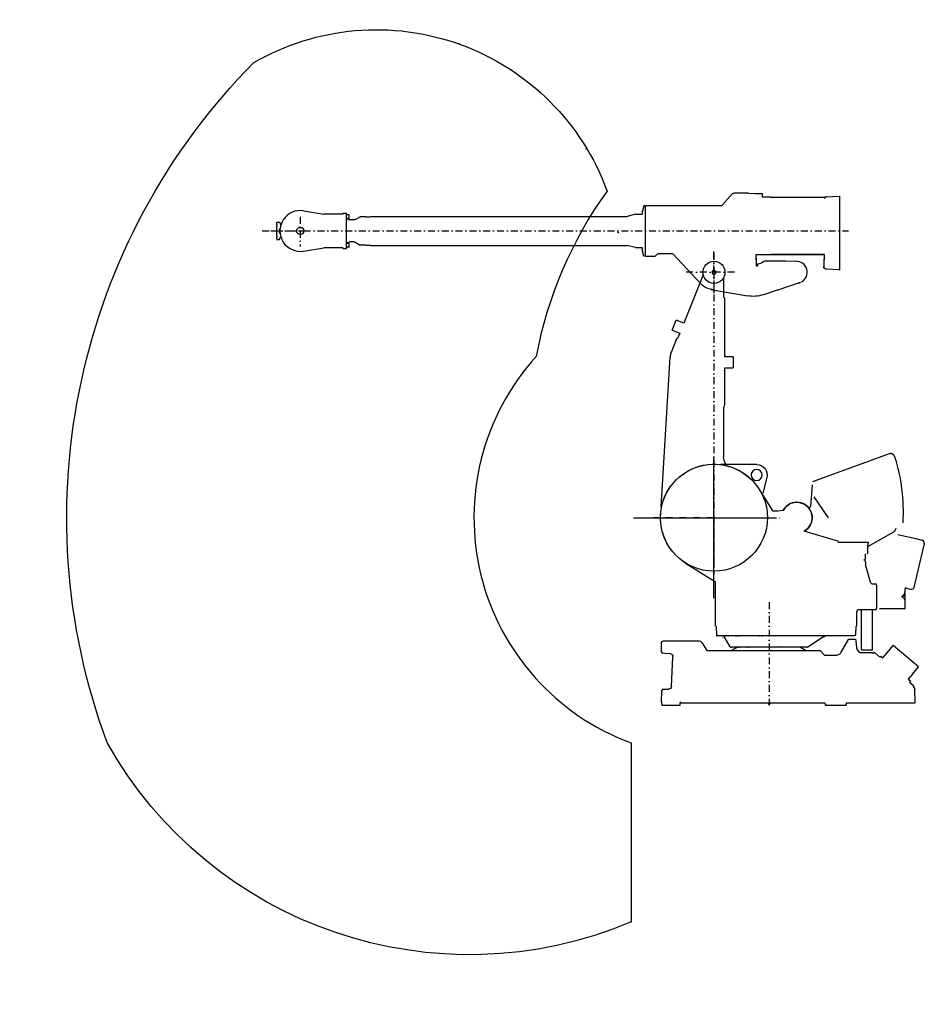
# Model space of a CAD drawing. Extents: x 82 to 3363, y 215 to 3786.
import ezdxf

# ---------------------------------------------------------------- set-up
doc = ezdxf.new("R2010")
doc.units = 0
doc.header["$LTSCALE"] = 50
for name, pattern in [('DASHDOT', [1, 0.5, -0.25, 0, -0.25]), ('DASHED', [0.75, 0.5, -0.25]), ('GEN7', [15, 10, -2.5, 0, -2.5]), ('PHANTOM', [2.5, 1.25, -0.25, 0.25, -0.25, 0.25, -0.25])]:
    doc.linetypes.add(name, pattern=pattern)
doc.layers.get('0').update_dxf_attribs({"linetype": 'CONTINUOUS'})
for name, color, linetype in [('01', 7, 'CONTINUOUS'), ('05', 3, 'DASHDOT'), ('1', 7, 'CONTINUOUS'), ('4', 3, 'CONTINUOUS'), ('7', 4, 'GEN7')]:
    doc.layers.add(name, color=color, linetype=linetype)

# ---------------------------------------------------------------- blocks, each defined once
blk = doc.blocks.new('4406')
at = {"layer": '01'}
blk.add_circle((0, 0), 194, dxfattribs=at)
at = {"layer": '05', "linetype": 'DASHDOT'}
for p, q in [((0, 960), (0, -206.1)), ((74.1, 890), (-59.1, 890))]:
    blk.add_line(p, q, dxfattribs=at)
at = {"layer": '05'}
for q in [(-219.8, 0), (221.7, 0)]:
    blk.add_line((0, 0), q, dxfattribs=at)
blk.add_point((0, 890), dxfattribs=at)
at = {"layer": '1', "linetype": 'CONTINUOUS'}
for p, q in [((-38.8, 880.4), (-109.3, 705.8)), ((35, 870.6), (35, 800)), ((38, 797), (38, 593.5)), ((-152.1, 679.9), (-137.1, 717)), ((-109.3, 705.8), (-137.1, 717)), ((-152.1, 679.9), (-124.3, 668.7)), ((-135.7, 648.5), (-155.6, 599.2)), ((-124.3, 668.7), (-131, 652.2)), ((-191.1, 39), (-159.4, 582.4)), ((39.6, 584), (39.6, 589.8)), ((69.6, 584), (39.6, 584)), ((69.6, 584), (69.6, 544)), ((39.6, 544), (69.6, 544)), ((39.6, 538.2), (39.6, 544)), ((38, 534.5), (38, 410.6)), ((35, 401.3), (35, 220.4))]:
    blk.add_line(p, q, dxfattribs=at)
blk.add_circle((0, 890), 40, dxfattribs=at)
at = {"layer": '1', "linetype": 'CONTINUOUS', "extrusion": (0, 0, -1)}
blk.add_circle((0, 890), 7, dxfattribs=at)
for centre, radius, start, end in [((-35, 797), 3, 90, 180), ((-34.6, 589.8), 5, 122.684, 180), ((-20, 410.6), 18, 180, 212), ((-85, 220.4), 50, 329.548, 0)]:
    blk.add_arc(centre, radius, start, end, dxfattribs=at)
at = {"layer": '1', "linetype": 'CONTINUOUS'}
for centre, radius, start, end in [((-132.9, 647.4), 3, 98.0127, 158.013), ((-133.7, 653.3), 3, 278.013, 338.013), ((-106.5, 579.3), 53, 158.013, 176.663), ((34.6, 538.2), 5, 312.813, 0), ((34.6, 538.2), 5, 302.684, 312.813)]:
    blk.add_arc(centre, radius, start, end, dxfattribs=at)
blk = doc.blocks.new('4405L1')
at = {"linetype": 'CONTINUOUS'}
for p, q in [((-1488.5, 223), (-1415.2, 211.1)), ((-254, 241), (-260, 218.6)), ((-260, 218.6), (-260, 210.5)), ((-249, 241), (-254, 241)), ((-249, 241), (-249, 59)), ((-1346.4, 211), (-1414.4, 211)), ((-1346.4, 214), (-1346.4, 211)), ((-1346.4, 214), (-1332.4, 214)), ((-1332.4, 86), (-1332.4, 214)), ((-1330.8, 210), (-1332.4, 210)), ((-1332.4, 194), (-1332.4, 210)), ((-1330.8, 194), (-1332.4, 194)), ((-1325.5, 193), (-1331.6, 193)), ((-1330.8, 208.5), (-1330.8, 210)), ((-1323.8, 208.5), (-1330.8, 208.5)), ((-1323.8, 195.5), (-1330.8, 195.5)), ((-1330.8, 194), (-1330.8, 195.5)), ((-1322.8, 196.5), (-1322.8, 207.5)), ((-1305.5, 190), (-1322.5, 190)), ((-1301.5, 191.1), (-1283.5, 201.5)), ((-1270.4, 201.5), (-1283.5, 201.5)), ((-1262.4, 201.5), (-1270.4, 201.5)), ((-1262.4, 201.5), (-1246.4, 201.5)), ((-1246.4, 201.5), (-1243.4, 202.3)), ((-1243.4, 202.3), (-1191.4, 202.3)), ((-1191.4, 202.5), (-314.9, 202.5)), ((-285, 210.5), (-314.9, 202.5)), ((-285, 210.5), (-260, 210.5)), ((-1576.4, 155.5), (-1575.9, 156)), ((-1576.4, 155.5), (-1576.4, 144.5)), ((-1576.4, 144.5), (-1575.9, 144)), ((-1305.5, 110), (-1322.5, 110)), ((-1301.5, 108.9), (-1283.5, 98.5)), ((-1488.5, 77), (-1415.2, 88.9)), ((-1346.4, 89), (-1414.4, 89)), ((-1346.4, 89), (-1346.4, 86)), ((-1346.4, 86), (-1332.4, 86)), ((-1330.8, 106), (-1332.4, 106)), ((-1332.4, 90), (-1332.4, 106)), ((-1330.8, 90), (-1332.4, 90)), ((-1325.5, 107), (-1331.6, 107)), ((-1330.8, 104.5), (-1330.8, 106)), ((-1323.8, 104.5), (-1330.8, 104.5)), ((-1323.8, 91.5), (-1330.8, 91.5)), ((-1330.8, 90), (-1330.8, 91.5)), ((-1322.8, 92.5), (-1322.8, 103.5)), ((-1270.4, 98.5), (-1283.5, 98.5)), ((-1262.4, 98.5), (-1270.4, 98.5)), ((-1262.4, 98.5), (-1246.4, 98.5)), ((-1246.4, 98.5), (-1243.4, 97.7)), ((-1243.4, 97.7), (-1191.4, 97.7)), ((-1191.4, 97.5), (-314.9, 97.5)), ((-285, 89.5), (-314.9, 97.5)), ((-285, 89.5), (-260, 89.5)), ((-260, 89.5), (-260, 81.4)), ((-254, 59), (-260, 81.4)), ((-249, 59), (-254, 59))]:
    blk.add_line(p, q, dxfattribs=at)
blk.add_circle((-1500.4, 150), 13, dxfattribs=at)
for centre, radius, start, end in [((-1500.4, 150), 74, 80.7191, 279.188), ((-1564.5, 179.8), 2, 123.988, 155.037), ((-1322.5, 193), 3, 180, 270), ((-1323.8, 207.5), 1, 0, 90), ((-1323.8, 196.5), 1, 270, 0), ((-1578.8, 139.9), 5, 7.3509, 55.2399), ((-1566.8, 125.8), 2, 168.988, 200.037), ((-1305.5, 102), 8, 60, 90), ((-1414.4, 84), 5, 90, 99.2809), ((-1331.6, 106.2), 0.8, 90, 180), ((-1323.8, 103.5), 1, 0, 90), ((-1323.8, 92.5), 1, 270, 0)]:
    blk.add_arc(centre, radius, start, end, dxfattribs=at)
at = {"linetype": 'CONTINUOUS', "extrusion": (0, 0, -1)}
for centre, radius, start, end in [((1414.4, 216), 5, 270, 279.281), ((1578.8, 160.1), 5, 187.351, 235.24), ((1566.8, 174.2), 2, 348.988, 20.0366), ((1564.5, 120.2), 2, 303.988, 335.037), ((1322.5, 107), 3, 0, 90)]:
    blk.add_arc(centre, radius, start, end, dxfattribs=at)
at = {"linetype": 'CONTINUOUS', "extrusion": (1.2326e-32, 1.54074e-32, -1)}
blk.add_arc((1331.6, 193.8), 0.8, 270, 0, dxfattribs=at)
at = {"linetype": 'CONTINUOUS', "extrusion": (-2.58845e-31, 4.48333e-31, -1)}
blk.add_arc((1305.5, 198), 8, 240, 270, dxfattribs=at)
at = {"linetype": 'CONTINUOUS'}
for p in [(-1500.4, 150), (-348, 144.5), (-348, 144.5)]:
    blk.add_point(p, dxfattribs=at)
at = {"layer": '01'}
for p, q in [((175, 285.3), (175, 273.8)), ((408, 274), (429.6, 275.1)), ((296.3, 39.8), (260.6, 40)), ((158, 30), (158, 26)), ((158, 26), (158, 24)), ((228.9, -65.2), (314.3, -36.3))]:
    blk.add_line(p, q, dxfattribs=at)
for centre, radius, start, end in [((408, 267), 7, 90, 180), ((298.7, 0.2), 39.7, 298.5007, 93.3613), ((298.7, 0.2), 39.7, 279.1016, 293.1795)]:
    blk.add_arc(centre, radius, start, end, dxfattribs=at)
at = {"layer": '05', "linetype": 'DASHDOT'}
for p, q in [((-1638.3, 150), (487.8, 150)), ((74.1, 0), (-109.9, 0))]:
    blk.add_line(p, q, dxfattribs=at)
at = {"layer": '05'}
for q in [(0, 75.6), (0, -75.6)]:
    blk.add_line((0, 0), q, dxfattribs=at)
at = {"layer": '1', "linetype": 'CONTINUOUS'}
for p, q in [((73.6, 288), (125, 288)), ((125.1, 287), (148.1, 286.2)), ((147.8, 286.2), (156.1, 285.9)), ((154.7, 286), (175, 285.3)), ((67.6, 285.4), (30.8, 244.6)), ((175.1, 285.2), (175, 285.3)), ((186, 272.5), (175, 272.7)), ((204, 272.2), (186, 272.5)), ((403.2, 271.2), (204, 271.2)), ((429.6, 275.1), (453, 276.3)), ((453, 276.3), (455.7, 276.3)), ((455.7, 276.3), (455.7, 8.6)), ((-247.5, 242), (24.8, 242)), ((-247.5, 58), (-215.1, 58)), ((-211.5, 59.5), (-205.5, 65.5)), ((-149.5, 67), (-201.9, 67)), ((-149.5, 67), (-45.9, -43.2)), ((153, 64.8), (401, 64.8)), ((153, 45.7), (153, 64.8)), ((153, 51.7), (153, 45.6)), ((153, 51), (153, 24)), ((260.6, 40), (183.7, 40)), ((400.9, 64.8), (205, 64.8)), ((398, 47.5), (398, 42.1)), ((398.7, 47.5), (398, 47.5)), ((398, 45.5), (398, 17.5)), ((401, 48.5), (401, 64.8)), ((398, 15.5), (398, 20.9)), ((399.6, 15.5), (398, 15.5)), ((453, 8.6), (407.6, 11)), ((453, 8.6), (455.7, 8.6)), ((-10.9, -62), (121.3, -85.4)), ((228.9, -65.2), (179.2, -81.3))]:
    blk.add_line(p, q, dxfattribs=at)
at = {"layer": '1', "linetype": 'DASHED'}
for p, q in [((153, 34), (153, 24)), ((153, 24), (158, 24))]:
    blk.add_line(p, q, dxfattribs=at)
at = {"layer": '1', "linetype": 'CONTINUOUS', "extrusion": (0, 0, -1)}
blk.add_circle((0, 0), 7, dxfattribs=at)
for centre, radius, start, end in [((-73.6, 280), 8, 42.1376, 90), ((201.9, 62), 5, 45, 90), ((-158, 60), 30, 227.463, 269.912), ((-183.7, 32), 8, 47.4631, 90), ((-398.7, 50.5), 3, 202.207, 270), ((-408, 18), 7, 273, 326.656), ((0, 0), 63, 270, 316.75), ((-142.1, 32.8), 120, 252, 280)]:
    blk.add_arc(centre, radius, start, end, dxfattribs=at)
at = {"layer": '1', "linetype": 'CONTINUOUS'}
for centre, radius, start, end in [((24.8, 250), 8, 270, 317.862), ((-215.1, 63), 5, 270, 315), ((399.6, 12.5), 3, 33.3443, 90)]:
    blk.add_arc(centre, radius, start, end, dxfattribs=at)
blk = doc.blocks.new('4409L1')
at = {"linetype": 'CONTINUOUS'}
for p, q in [((-85, 30.5), (-84, 31.5)), ((-85, 27.5), (-85, 30.5)), ((-85, 22.5), (-85, 27.5)), ((-85, 22.5), (-85, 16.8)), ((-85, -16.8), (-85, 16.8)), ((-84, 31.5), (-75, 31.5)), ((-75, 31.5), (-73.5, 27.5)), ((-73.5, 27.5), (-71, 20.7)), ((-71.1, 20.8), (-71.7, 22.5)), ((-85, -16.8), (-85, -22)), ((-85, -28), (-85, -22)), ((-85, -28), (-85, -30.5)), ((-85, -30.5), (-84, -31.5)), ((-84, -31.5), (-75, -31.5)), ((-75, -31.5), (-71.2, -21))]:
    blk.add_line(p, q, dxfattribs=at)
for p in [(0, 0), (-75, -6)]:
    blk.add_point(p, dxfattribs=at)
at = {"layer": '05'}
blk.add_line((0, 50.7), (0, -56.1), dxfattribs=at)
at = {"layer": '05', "linetype": 'DASHDOT'}
blk.add_line((-106.7, 0), (31.7, 0), dxfattribs=at)
at = {"layer": '05'}
blk.add_point((0, 0), dxfattribs=at)

msp = doc.modelspace()

# ---------------------------------------------------------------- linework, layer by layer
at = {"linetype": 'CONTINUOUS'}
for p, q in [((3236, 2211.5), (2957.2, 2110)), ((2962.5, 2055.9, 0), (3013.9, 1979.7, 0)), ((3336.9, 1901.7, 0), (3266.4, 1918.2, 0)), ((3362.7, 1886.5, 0), (3325.5, 1726.8, 0)), ((3284.9, 1696.3, 0), (3279.9, 1692.1, 0)), ((3290.2, 1696.7, 0), (3283, 1690.6, 0)), ((3292, 1707.3, 0), (3292, 1651, 0)), ((3280.2, 1649, 0), (3200.8, 1649, 0)), ((3291.6, 1649, 0), (3280.2, 1649, 0))]:
    msp.add_line(p, q, dxfattribs=at)
msp.add_polyline3d([(3291.6, 1707.6, 0), (3291.4, 1706.7, 0), (3291.1, 1705.7, 0), (3290.8, 1704.8, 0), (3290.5, 1704, 0), (3290.1, 1703.1, 0), (3289.7, 1702.2, 0), (3289.2, 1701.4, 0), (3288.7, 1700.6, 0), (3288.1, 1699.8, 0), (3287.5, 1699, 0), (3286.9, 1698.3, 0), (3286.3, 1697.6, 0), (3285.6, 1697, 0), (3284.9, 1696.3, 0)], dxfattribs=at)
at = {"linetype": 'PHANTOM'}
msp.add_arc((3241.1, 2197.4), 15, 18.7304, 110, dxfattribs=at)
at = {"linetype": 'CONTINUOUS'}
for centre, radius, start, end in [((3352.9, 1888.8), 10, 346.879, 76.8795), ((3287, 1700.5), 5, 310, 0), ((3287, 1651), 5, 336.422, 0)]:
    msp.add_arc(centre, radius, start, end, dxfattribs=at)
at = {"linetype": 'CONTINUOUS', "extrusion": (2.14128e-16, -3.44287e-16, -1)}
msp.add_arc((-3315.7, 1729), 10, 193.121, 283.121, dxfattribs=at)
at = {"linetype": 'DASHED', "extrusion": (-2.65229e-16, -1.68968e-16, -1)}
msp.add_arc((-3282, 1680.1), 10, 115, 180, dxfattribs=at)
at = {"layer": '01'}
for p, q in [((3354.9, 1897.2), (3334.8, 1903.4)), ((3175.8, 1740), (3185, 1740)), ((3293.1, 1725.9), (3291.6, 1707.3)), ((3311.7, 1719.7), (3293.1, 1725.9)), ((3117, 1636), (3117, 1587)), ((3108.9, 1551), (2609.3, 1551)), ((3001.3, 1481.9), (3044.5, 1482)), ((3309.1, 1384), (3325.4, 1370.3)), ((3002.1, 1309), (3004.9, 1302.3)), ((3079.9, 1309), (3079.6, 1300))]:
    msp.add_line(p, q, dxfattribs=at)
msp.add_arc((2900.4, 1980.2), 55.9, 299.0297, 152.3098, dxfattribs=at)
at = {"layer": '05'}
for p, q in [((2600, 1980), (2600, 2201.9)), ((2600, 1980), (2600, 2100.2)), ((2600, 1980), (2600, 2100.2)), ((2600, 1980), (2500, 1980)), ((2600, 1980), (2500, 1980)), ((2600, 1980), (2600, 1798.5)), ((2600, 1980), (2600, 1859.8)), ((2600, 1980), (2700, 1980)), ((2600, 1980), (2600, 1859.8)), ((2600, 1980), (2700, 1980)), ((2796.6, 1307.6), (2800, 1307.6)), ((2800, 1300), (2796.6, 1307.6)), ((2800, 1300), (2803.4, 1307.6)), ((2803.4, 1307.6), (2800, 1307.6))]:
    msp.add_line(p, q, dxfattribs=at)
at = {"layer": '05', "linetype": 'DASHDOT'}
for p, q in [((2386.1, 1980), (2837.8, 1980)), ((2800, 1673.8), (2800, 1300))]:
    msp.add_line(p, q, dxfattribs=at)
at = {"layer": '05', "linetype": 'CONTINUOUS'}
for p in [(1675.4, 3698.2), (2136.8, 3318.2), (2300, 513.8)]:
    msp.add_point(p, dxfattribs=at)
at = {"layer": '05'}
msp.add_point((2600, 1980), dxfattribs=at)
at = {"layer": '1', "linetype": 'CONTINUOUS'}
for p, q in [((2755, 2173), (2623.6, 2173)), ((2791.7, 2125.2), (2776.7, 2069.3)), ((2764.5, 2082.8), (2814, 2003.6)), ((2956.3, 2099.1), (2949.8, 2020.5)), ((3053.3, 1893.6), (2927.6, 1931.3)), ((3158.7, 1875.3), (3252.1, 1929.2)), ((3052.3, 1890), (3053.3, 1893.6)), ((3160, 1890), (3052.3, 1890)), ((3158.1, 1851.9), (3158.7, 1875.3)), ((3158.7, 1875.3), (3159, 1887)), ((3160, 1887), (3160, 1890)), ((3148.1, 1848), (3148.1, 1829)), ((3148.1, 1825), (3148.1, 1819)), ((2497.2, 1815.5), (2606, 1747.5)), ((3148.9, 1811.6), (3166.1, 1747.4)), ((3150.6, 1811.6), (3150.6, 1818.7)), ((2606, 1587), (2606, 1747.5)), ((3190, 1735), (3190, 1662)), ((3185, 1646), (3127, 1646)), ((3135, 1500), (3135, 1646)), ((3175, 1500), (3175, 1646)), ((3190, 1662), (3190, 1651)), ((2608, 1587), (2609.3, 1551)), ((3115, 1587), (3113.9, 1555.8)), ((2630.6, 1546.2), (2630.6, 1546)), ((2658.8, 1512), (2637.1, 1549)), ((3000.5, 1550.3), (2941, 1510.7)), ((2997.3, 1547), (2995.5, 1547)), ((3010.2, 1551), (3003, 1551)), ((3061.8, 1492), (3088.3, 1538)), ((3089.9, 1540), (3112.2, 1540)), ((2410, 1493.5), (2410, 1527)), ((2445, 1532), (2415, 1532)), ((2547.1, 1532), (2445, 1532)), ((2555.5, 1527.4), (2574.4, 1498.2)), ((2800, 1510), (2663.4, 1510)), ((2685.7, 1510), (2665.3, 1498.2)), ((2938.8, 1510), (2800, 1510)), ((2914.3, 1510), (2934.7, 1498.2)), ((3115, 1533.9), (3117.3, 1508.3)), ((3175, 1500), (3135, 1500)), ((3227.9, 1489.4), (3250.4, 1516.2)), ((3342.3, 1439), (3250.4, 1516.2)), ((2422.6, 1487.8), (2414.6, 1488.5)), ((2442, 1486.1), (2422.6, 1487.8)), ((2445.5, 1367.5), (2451.2, 1475.6)), ((2574.4, 1498.2), (2800, 1498.2)), ((2800, 1498.2), (2985, 1498.2)), ((2985, 1498.2), (3001.3, 1481.9)), ((3171.4, 1490), (3132.1, 1490)), ((3180.7, 1491.7), (3177.5, 1487.9)), ((3180.7, 1491.7), (3177.5, 1488)), ((3201.9, 1474), (3180.7, 1491.7)), ((3201.9, 1474), (3205.1, 1477.8)), ((3205.1, 1477.8), (3212.7, 1471.4)), ((3212.7, 1471.4), (3227.9, 1489.4)), ((3319.8, 1412.2), (3342.3, 1439)), ((3319.8, 1412.2), (3304.7, 1394.2)), ((3304.7, 1394.2), (3312.3, 1387.8)), ((2416.4, 1358), (2435.5, 1358)), ((3312.3, 1387.8), (3309.1, 1384)), ((3325.4, 1370.3), (3322.2, 1366.5)), ((3324.9, 1364.3), (3322.2, 1366.5)), ((2410, 1312), (2411.4, 1353.2)), ((3330, 1312), (3328.4, 1357)), ((2410, 1312), (2410.4, 1300)), ((2410, 1300), (2477, 1300)), ((2477, 1300), (2477.3, 1309.1)), ((2480.1, 1309), (3002.1, 1309)), ((3005, 1300), (3004.9, 1302.3)), ((3005, 1300), (3079.6, 1300)), ((3079.9, 1309), (3329.5, 1309)), ((3329.5, 1309), (3329.5, 1312))]:
    msp.add_line(p, q, dxfattribs=at)
at = {"layer": '1', "linetype": 'DASHED'}
for p, q in [((2937.6, 1928.4), (2938, 1928.6)), ((3146.6, 1825), (3146.6, 1829)), ((3147.3, 1825), (3147.3, 1829)), ((3149.6, 1848), (3149.6, 1849))]:
    msp.add_line(p, q, dxfattribs=at)
at = {"layer": '1', "linetype": 'CONTINUOUS', "extrusion": (0, 0, -1)}
msp.add_circle((-2755, 2135), 20, dxfattribs=at)
for centre, radius, start, end in [((-2600, 1980), 194, 302, 148), ((-2600.8, 2000.2), 685, 162.851, 183.233), ((-2755, 2135), 38, 90, 195), ((-2900, 1980), 56, 27.8011, 111.571), ((-2819.9, 2203.7), 200, 261.069, 271.62), ((-2900, 1980), 56, 111.571, 240.524), ((-2944.9, 2021.3), 5, 190, 317.66), ((-2954.3, 1959.6), 2, 10, 20.6549), ((-3244.6, 1942.2), 15, 183.233, 240), ((-3244.6, 1942.2), 15, 183.233, 240), ((-3002.7, 1547), 4, 56.3159, 90), ((-3097, 1533), 10, 30, 44.427), ((-3108.9, 1556), 5, 182, 270), ((-3105.1, 1533), 10, 135.573, 175), ((-2415, 1527), 5, 0, 90), ((-2833.6, 1514), 4, 192.438, 270), ((-2843.2, 1514), 4, 195.074, 270), ((-2441.2, 1476.1), 10, 95, 183), ((-2435.5, 1368), 10, 183, 270), ((-3318.4, 1356.7), 10, 130, 178), ((-2480.3, 1309), 3, 2, 90)]:
    msp.add_arc(centre, radius, start, end, dxfattribs=at)
at = {"layer": '1', "linetype": 'CONTINUOUS'}
for centre, radius, start, end in [((3155.1, 1852), 3, 270, 358.5), ((3175.8, 1750), 10, 195, 270), ((3185, 1735), 5, 0, 90), ((3127, 1636), 10, 90, 180), ((3185, 1651), 5, 270, 0), ((2611.2, 1553), 2, 182, 270), ((2633.7, 1547), 4, 30.3942, 90), ((2642.7, 1547), 4, 46.0796, 90), ((2650.1, 1547), 4, 44.7015, 90), ((2678.3, 1547), 4, 41.783, 90), ((2688.1, 1547), 4, 40.1908, 90), ((2760.9, 1548.5), 2.5, 8.4848, 90), ((2772.6, 1548.5), 2.5, 5.7332, 90), ((3112.3, 1566), 2, 270, 358), ((2547.1, 1522), 10, 32.9878, 90), ((2662.3, 1514), 4, 210.394, 270), ((2663.4, 1514), 4, 190, 270), ((2688.5, 1514), 4, 226.08, 270), ((2694, 1514), 4, 224.701, 270), ((2718.5, 1514), 4, 221.783, 270), ((2726.4, 1514), 4, 220.191, 270), ((2938.8, 1514), 4, 270, 303.684), ((3137.2, 1510), 20, 185, 270), ((2415, 1493.5), 5, 180, 265), ((3044.5, 1502), 20, 270, 330), ((3171.4, 1480), 10, 50, 90), ((3171.4, 1480), 10, 52.509, 90), ((2416.4, 1353), 5, 90, 178)]:
    msp.add_arc(centre, radius, start, end, dxfattribs=at)
at = {"layer": '1', "linetype": 'CONTINUOUS', "extrusion": (-9.30605e-10, -9.30568e-10, -1)}
msp.add_arc((-2997.3, 1552, 0), 5, 216.87, 270, dxfattribs=at)
at = {"layer": '1', "linetype": 'CONTINUOUS', "extrusion": (9.30628e-10, 9.30551e-10, -1)}
msp.add_arc((-3005.3, 1546, 0), 5, 36.8699, 90, dxfattribs=at)
at = {"layer": '4', "linetype": 'CONTINUOUS'}
msp.add_line((2300, 1163, 0), (2300, 513.8, 0), dxfattribs=at)
at = {"layer": '4', "linetype": 'CONTINUOUS', "extrusion": (-1.1468e-18, -3.15089e-18, -1)}
msp.add_arc((-1376, 2859.9), 890, 60, 159.999, dxfattribs=at)
at = {"layer": '4', "linetype": 'CONTINUOUS', "extrusion": (-2.55148e-18, 5.50862e-19, -1)}
msp.add_arc((-2600, 1980), 2347.4, 339.683, 44.6829, dxfattribs=at)
at = {"layer": '4', "linetype": 'CONTINUOUS'}
for centre, radius, start, end in [((3436.3, 2284.4), 1507.5, 144.29, 169.29), ((2600, 1980), 870.4, 137.81, 249.8384)]:
    msp.add_arc(centre, radius, start, end, dxfattribs=at)
at = {"layer": '4', "linetype": 'CONTINUOUS', "extrusion": (4.22084e-18, -4.64452e-18, -1)}
msp.add_arc((-1713.4, 1902.5), 1507.5, 247.099, 330.711, dxfattribs=at)
at = {"layer": '7'}
for p, q in [((2600, 1688.7), (2600, 2271.4)), ((2308.7, 1980), (2891.3, 1980))]:
    msp.add_line(p, q, dxfattribs=at)

# ---------------------------------------------------------------- block references
at = {"layer": '01'}
for name, p in [('4405L1', (2600, 2870)), ('4409L1', (1099.6, 3020)), ('4406', (2600, 1980))]:
    msp.add_blockref(name, p, dxfattribs=at)

doc.saveas('drawing.dxf')
